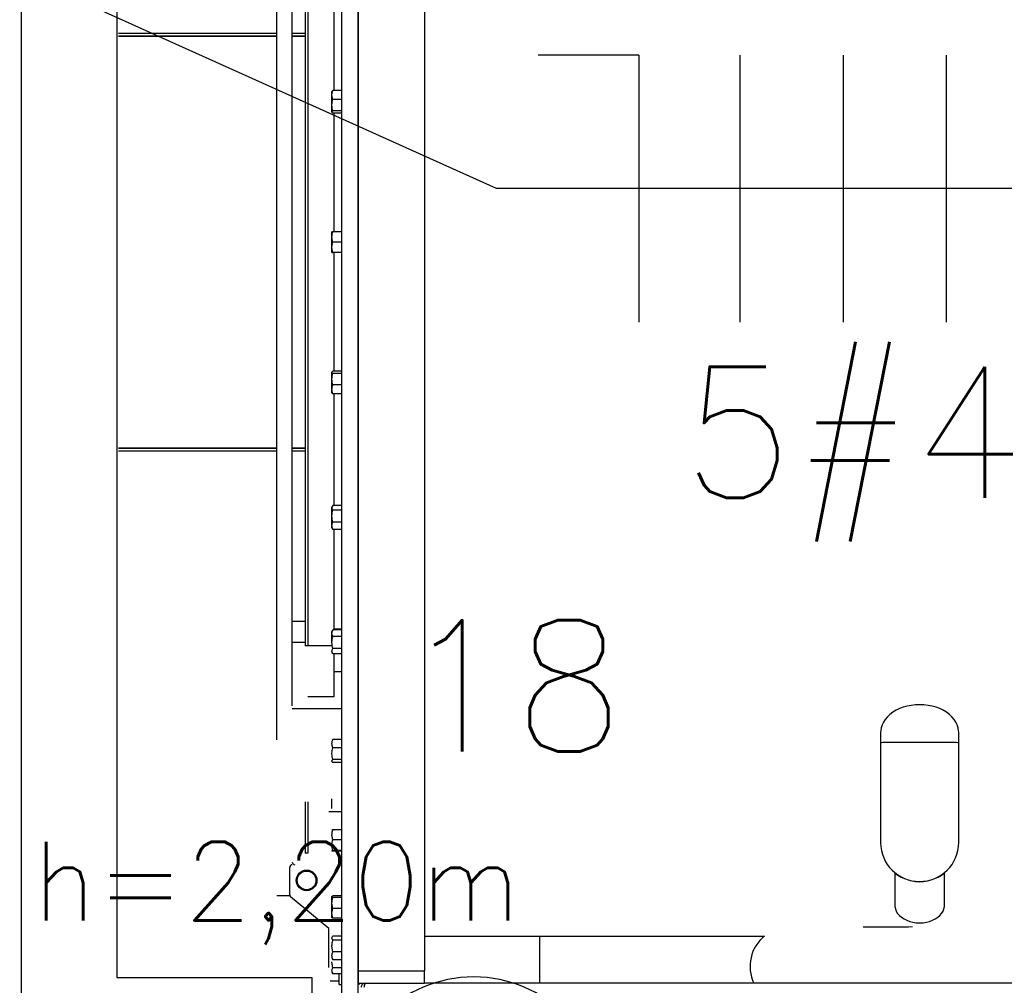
# Model space of a CAD drawing. Extents: x -21.9 to 51.8, y -25 to 17.
# Tile 37 of 53: x 13.8 to 14.5, y -5.6 to -4.9. Entities that reach past the tile are written whole.
import ezdxf
from ezdxf.enums import TextEntityAlignment as Align

# ---------------------------------------------------------------- set-up
doc = ezdxf.new("R2010")
doc.units = 0
doc.header["$MEASUREMENT"] = 0
for name, color, linetype in [('CIRCUITOS', 2, 'Continuous'), ('ILUMINACAO', 1, 'Continuous'), ('LINHA', 40, 'Continuous'), ('PAREDES', 8, 'Continuous'), ('TOMADAS_ENERGIA', 1, 'Continuous'), ('TUB_ELETRICA', 5, 'Continuous')]:
    doc.layers.add(name, color=color, linetype=linetype)
doc.styles.add('ROMANS', font='romans')

# ---------------------------------------------------------------- blocks, each defined once
blk = doc.blocks.new('LS- 19')
for p, q in [((-131.8676, 57.59345), (-131.8676, 58.76537)), ((-131.85499, 57.59345), (-131.85499, 58.76537)), ((-131.85499, 58.73557), (-131.85499, 57.62325)), ((-131.80454, 58.73557), (-131.80454, 57.62325)), ((-131.91726, 57.7996), (-131.91726, 58.54744)), ((-131.90534, 57.82542), (-131.90534, 58.54744)), ((-131.89541, 58.48779), (-131.89541, 57.87143)), ((-131.89342, 58.48779), (-131.89342, 57.87143)), ((-131.89342, 58.48779), (-131.89342, 57.87143)), ((-131.87356, 58.38049), (-131.87356, 58.29524)), ((-132.03807, 58.33881), (-131.91726, 58.33881)), ((-131.90534, 58.33881), (-131.89541, 58.33881)), ((-132.03807, 58.33682), (-131.91726, 58.33682)), ((-131.91726, 58.33633), (-132.03807, 58.33633)), ((-131.90534, 58.33682), (-131.89541, 58.33682)), ((-131.89541, 58.33633), (-131.90534, 58.33633)), ((-131.87496, 58.29466), (-131.87505, 58.2945)), ((-131.87505, 58.29179), (-131.87505, 58.2945)), ((-131.87434, 58.29524), (-131.87494, 58.29465)), ((-131.8676, 58.29524), (-131.87434, 58.29524)), ((-131.87505, 58.284), (-131.87505, 58.29179)), ((-131.8676, 58.28835), (-131.87434, 58.28835)), ((-131.87505, 58.27876), (-131.87505, 58.284)), ((-131.87505, 58.27861), (-131.87505, 58.27876)), ((-131.8676, 58.27966), (-131.87434, 58.27966)), ((-131.87505, 58.27861), (-131.87496, 58.27846)), ((-131.8676, 58.27787), (-131.87434, 58.27787)), ((-131.87356, 58.27787), (-131.87356, 58.18736)), ((-131.87505, 58.18338), (-131.87505, 58.18736)), ((-131.87505, 58.17544), (-131.87505, 58.18338)), ((-131.8676, 58.18736), (-131.87434, 58.18736)), ((-131.87505, 58.17146), (-131.87505, 58.17544)), ((-131.8676, 58.17941), (-131.87434, 58.17941)), ((-131.8676, 58.17146), (-131.87434, 58.17146)), ((-131.87356, 58.17146), (-131.87356, 58.08095)), ((-131.87496, 58.08036), (-131.87505, 58.08021)), ((-131.87505, 58.08006), (-131.87505, 58.08021)), ((-131.87505, 58.07482), (-131.87505, 58.08006)), ((-131.8676, 58.08095), (-131.87434, 58.08095)), ((-131.8676, 58.07916), (-131.87434, 58.07916)), ((-131.87505, 58.06703), (-131.87505, 58.07482)), ((-131.8676, 58.07047), (-131.87434, 58.07047)), ((-131.87505, 58.06432), (-131.87505, 58.06703)), ((-131.87505, 58.06432), (-131.87496, 58.06416)), ((-131.87494, 58.06417), (-131.87434, 58.06358)), ((-131.8676, 58.06358), (-131.87434, 58.06358)), ((-131.87356, 58.06358), (-131.87356, 57.97833)), ((-132.03807, 58.02249), (-131.91726, 58.02249)), ((-131.91726, 58.022), (-132.03807, 58.022)), ((-131.91726, 58.02001), (-132.03807, 58.02001)), ((-131.90534, 58.02249), (-131.89541, 58.02249)), ((-131.89541, 58.022), (-131.90534, 58.022)), ((-131.89541, 58.02001), (-131.90534, 58.02001)), ((-131.8676, 57.97833), (-131.87434, 57.97833)), ((-131.87467, 57.97784), (-131.87505, 57.97718)), ((-131.87505, 57.97658), (-131.87505, 57.97718)), ((-131.87505, 57.97027), (-131.87505, 57.97658)), ((-131.8676, 57.97482), (-131.87434, 57.97482)), ((-131.87505, 57.96293), (-131.87505, 57.97027)), ((-131.8676, 57.96572), (-131.87434, 57.96572)), ((-131.87505, 57.96129), (-131.87505, 57.96293)), ((-131.87505, 57.96129), (-131.87467, 57.96064)), ((-131.8746, 57.96065), (-131.87434, 57.96014)), ((-131.8676, 57.96014), (-131.87434, 57.96014)), ((-131.87356, 57.96014), (-131.87356, 57.88344)), ((-131.89541, 57.88998), (-131.90534, 57.88998)), ((-131.87452, 57.88316), (-131.87505, 57.88223)), ((-131.87505, 57.88089), (-131.87505, 57.88223)), ((-131.87505, 57.87376), (-131.87505, 57.88089)), ((-131.87434, 57.88344), (-131.87449, 57.88314)), ((-131.8676, 57.88344), (-131.87434, 57.88344)), ((-131.87356, 57.88428), (-131.8676, 57.88428)), ((-131.90534, 57.87409), (-131.89541, 57.87409)), ((-131.8676, 57.87834), (-131.87434, 57.87834)), ((-131.89342, 57.87143), (-131.89541, 57.87143)), ((-131.87505, 57.87143), (-131.89342, 57.87143)), ((-131.87505, 57.86634), (-131.87452, 57.86541)), ((-131.8676, 57.86919), (-131.87434, 57.86919)), ((-131.8676, 57.86513), (-131.87434, 57.86513)), ((-131.87356, 57.86513), (-131.87356, 57.83238)), ((-131.87356, 57.85167), (-131.8676, 57.85167)), ((-131.87356, 57.83238), (-131.89342, 57.83238)), ((-131.90534, 57.82344), (-131.8676, 57.82344)), ((-131.45624, 57.80532), (-131.45624, 57.79768)), ((-131.39665, 57.79768), (-131.39665, 57.80532)), ((-131.8676, 57.79992), (-131.87434, 57.79992)), ((-131.45624, 57.79768), (-131.45624, 57.72121)), ((-131.39665, 57.72121), (-131.39665, 57.79768)), ((-131.8676, 57.79343), (-131.87434, 57.79343)), ((-131.8676, 57.78457), (-131.87434, 57.78457)), ((-131.8676, 57.7822), (-131.87434, 57.7822)), ((-131.87505, 57.74798), (-131.87505, 57.75459)), ((-131.89541, 57.75225), (-131.89541, 57.7132)), ((-131.89342, 57.75225), (-131.89342, 57.7132)), ((-131.89342, 57.75225), (-131.89342, 57.7132)), ((-131.87505, 57.74716), (-131.87505, 57.74798)), ((-131.87753, 57.74498), (-131.8676, 57.74498)), ((-131.8676, 57.73098), (-131.87434, 57.73098)), ((-131.8676, 57.72336), (-131.87434, 57.72336)), ((-131.8676, 57.71513), (-131.87434, 57.71513)), ((-131.45624, 57.72121), (-131.45624, 57.72112)), ((-131.39665, 57.72112), (-131.39665, 57.72121)), ((-131.89342, 57.7132), (-131.89541, 57.7132)), ((-131.8676, 57.71453), (-131.87434, 57.71453)), ((-131.90733, 57.68135), (-131.90733, 57.70227)), ((-131.44536, 57.6981), (-131.44536, 57.67328)), ((-131.40753, 57.67328), (-131.40753, 57.6981)), ((-131.9071, 57.68042), (-131.91726, 57.68042)), ((-131.87753, 57.6556), (-131.90661, 57.67983)), ((-131.87489, 57.68011), (-131.87505, 57.67983)), ((-131.87505, 57.6775), (-131.87505, 57.67983)), ((-131.87505, 57.66982), (-131.87505, 57.6775)), ((-131.8676, 57.68048), (-131.87434, 57.68048)), ((-131.8676, 57.67928), (-131.87434, 57.67928)), ((-131.8676, 57.67081), (-131.87434, 57.67081)), ((-131.87505, 57.66421), (-131.87505, 57.66982)), ((-131.87505, 57.66393), (-131.87505, 57.66421)), ((-131.87505, 57.66393), (-131.87489, 57.66365)), ((-131.8676, 57.66353), (-131.87434, 57.66353)), ((-131.87753, 57.6258), (-131.87753, 57.6556)), ((-131.8676, 57.64975), (-131.87434, 57.64975)), ((-131.80454, 57.64986), (-131.54492, 57.64986)), ((-131.71659, 57.64986), (-131.71659, 57.61379)), ((-131.8676, 57.6468), (-131.87434, 57.6468)), ((-131.87478, 57.63236), (-131.87434, 57.63175)), ((-131.8676, 57.6378), (-131.87434, 57.6378)), ((-131.8676, 57.63175), (-131.87434, 57.63175)), ((-131.8676, 57.62561), (-131.87434, 57.62561)), ((-131.87505, 57.62225), (-131.87434, 57.62102)), ((-131.8676, 57.62102), (-131.87434, 57.62102)), ((-131.86959, 57.61282), (-131.86959, 57.62102)), ((-131.85499, 57.62325), (-131.80454, 57.62325)), ((-131.85499, 57.62325), (-131.85499, 57.61379)), ((-131.80454, 57.61379), (-131.80454, 57.62325)), ((-131.86959, 57.6153), (-131.87633, 57.6153)), ((-131.86959, 57.61282), (-131.8676, 57.61282)), ((-131.85499, 57.61379), (-131.80454, 57.61379)), ((-131.85499, 57.61331), (-131.85373, 57.61331)), ((-131.85373, 57.61334), (-131.85373, 57.61379)), ((-131.85373, 57.61331), (-131.85373, 57.61334)), ((-131.84978, 57.61379), (-131.84978, 57.61333)), ((-131.17686, 57.61379), (-131.80454, 57.61379))]:
    blk.add_line(p, q)
blk.add_lwpolyline([(-132.03937, 57.61828), (-131.8904, 57.61828), (-131.8904, 57.28557), (-130.93786, 57.28557), (-130.93786, 59.07325), (-131.8904, 59.07325), (-131.8904, 58.74054), (-132.03937, 58.74054), (-132.03937, 57.61828)])
at = {"flags": 128}
for points in [[(-131.42645, 57.82641), (-131.42967, 57.82628), (-131.43285, 57.82591), (-131.43596, 57.8253), (-131.43896, 57.82446), (-131.44181, 57.82339), (-131.44448, 57.82211), (-131.44694, 57.82063), (-131.44915, 57.81897), (-131.45111, 57.81715), (-131.45277, 57.8152), (-131.45412, 57.81312), (-131.45515, 57.81096), (-131.45585, 57.80873), (-131.4562, 57.80646), (-131.45624, 57.80532)], [(-131.39665, 57.80532), (-131.39669, 57.80646), (-131.39704, 57.80873), (-131.39774, 57.81096), (-131.39877, 57.81312), (-131.40012, 57.8152), (-131.40178, 57.81715), (-131.40374, 57.81897), (-131.40596, 57.82063), (-131.40841, 57.82211), (-131.41108, 57.82339), (-131.41393, 57.82446), (-131.41693, 57.8253), (-131.42004, 57.82591), (-131.42322, 57.82628), (-131.42645, 57.82641)], [(-131.45624, 57.79768), (-131.45607, 57.79768), (-131.45554, 57.79768), (-131.45468, 57.79769), (-131.45349, 57.79769), (-131.45198, 57.79769), (-131.45016, 57.79769), (-131.44808, 57.7977), (-131.44573, 57.7977), (-131.44317, 57.7977), (-131.4404, 57.7977), (-131.43747, 57.7977), (-131.43442, 57.7977), (-131.43127, 57.79771), (-131.42806, 57.79771), (-131.42483, 57.79771), (-131.42163, 57.79771), (-131.41847, 57.7977), (-131.41542, 57.7977), (-131.41249, 57.7977), (-131.40973, 57.7977), (-131.40716, 57.7977), (-131.40481, 57.7977), (-131.40273, 57.79769), (-131.40092, 57.79769), (-131.3994, 57.79769), (-131.39821, 57.79769), (-131.39735, 57.79768), (-131.39683, 57.79768), (-131.39665, 57.79768)], [(-131.44536, 57.67328), (-131.44532, 57.67237), (-131.44497, 57.67056), (-131.44427, 57.6688), (-131.44324, 57.66713), (-131.4419, 57.66557), (-131.44027, 57.66416), (-131.43839, 57.66291), (-131.43628, 57.66186), (-131.43398, 57.66102), (-131.43155, 57.66041), (-131.42902, 57.66004), (-131.42645, 57.65991)], [(-131.42645, 57.65991), (-131.42387, 57.66004), (-131.42134, 57.66041), (-131.41891, 57.66102), (-131.41662, 57.66186), (-131.41451, 57.66291), (-131.41262, 57.66416), (-131.41099, 57.66557), (-131.40965, 57.66713), (-131.40862, 57.6688), (-131.40792, 57.67056), (-131.40757, 57.67237), (-131.40753, 57.67328)], [(-131.43195, 57.65675), (-131.4349, 57.65674), (-131.43999, 57.65674), (-131.44513, 57.65673), (-131.45029, 57.65673), (-131.45546, 57.65672), (-131.4606, 57.65671), (-131.46569, 57.65671), (-131.46965, 57.6567)]]:
    blk.add_lwpolyline(points, dxfattribs=at)
for radius in [0.00788, 0.00714]:
    blk.add_circle((-131.89442, 57.69234), radius)
for centre, radius, start, end in [((-131.90534, 57.70227), 0.00199, 90, 180), ((-131.90336, 57.70625), 0.00199, 180, 270), ((-131.90534, 57.68135), 0.00199, 180, 230.19443), ((-131.52594, 57.62669), 0.02995, 128.92352, 205.51414)]:
    blk.add_arc(centre, radius, start, end)
for centre, major_axis, ratio, start_param, end_param in [((-131.42645, 57.72121), (0.02979, 0), 0.999053, 3.141593, 6.283185), ((-131.42645, 57.72112), (0, -0.02981), 0.999609, 4.712389, 6.283185), ((-131.42645, 57.72112), (0, -0.02981), 0.999609, 0, 1.570796)]:
    blk.add_ellipse(centre, major_axis=major_axis, ratio=ratio, start_param=start_param, end_param=end_param)
for points, knots in [([(-131.87505, 58.29179), (-131.87505, 58.29188), (-131.87504, 58.2925), (-131.87489, 58.29366), (-131.87453, 58.29471), (-131.87434, 58.29524)], [0, 0, 0, 0, 0.070095, 0.530778, 1, 1, 1, 1]), ([(-131.87434, 58.28835), (-131.87454, 58.28891), (-131.87494, 58.29004), (-131.87501, 58.29121), (-131.87505, 58.29179)], [0, 0, 0, 0, 0.495453, 1, 1, 1, 1]), ([(-131.87505, 58.284), (-131.87505, 58.28411), (-131.87504, 58.28488), (-131.87489, 58.28635), (-131.87453, 58.28768), (-131.87434, 58.28835)], [0, 0, 0, 0, 0.07008, 0.530771, 1, 1, 1, 1]), ([(-131.87434, 58.27966), (-131.87454, 58.28036), (-131.87494, 58.28179), (-131.87501, 58.28326), (-131.87505, 58.284)], [0, 0, 0, 0, 0.4954561, 1, 1, 1, 1]), ([(-131.87505, 58.27876), (-131.87504, 58.27884), (-131.875, 58.27915), (-131.87462, 58.27944), (-131.87434, 58.27966)], [0, 0, 0, 0, 0.268644, 1, 1, 1, 1]), ([(-131.87434, 58.27787), (-131.87445, 58.27794), (-131.87486, 58.27824), (-131.87497, 58.27854), (-131.87505, 58.27876)], [0, 0, 0, 0, 0.257557, 1, 1, 1, 1]), ([(-131.87505, 58.18338), (-131.87505, 58.18348), (-131.87504, 58.18419), (-131.87489, 58.18553), (-131.87453, 58.18674), (-131.87434, 58.18736)], [0, 0, 0, 0, 0.070092, 0.53078, 1, 1, 1, 1]), ([(-131.87434, 58.18736), (-131.87462, 58.18736), (-131.875, 58.18736), (-131.87504, 58.18736), (-131.87505, 58.18736)], [0, 0, 0, 0, 0.731368, 1, 1, 1, 1]), ([(-131.87434, 58.17941), (-131.87454, 58.18006), (-131.87494, 58.18136), (-131.87501, 58.1827), (-131.87505, 58.18338)], [0, 0, 0, 0, 0.49547, 1, 1, 1, 1]), ([(-131.87505, 58.17544), (-131.87505, 58.17553), (-131.87504, 58.17624), (-131.87489, 58.17759), (-131.87453, 58.1788), (-131.87434, 58.17941)], [0, 0, 0, 0, 0.070092, 0.53078, 1, 1, 1, 1]), ([(-131.87434, 58.17146), (-131.87454, 58.17211), (-131.87494, 58.17341), (-131.87501, 58.17476), (-131.87505, 58.17544)], [0, 0, 0, 0, 0.4954647, 1, 1, 1, 1]), ([(-131.87505, 58.17146), (-131.87504, 58.17146), (-131.875, 58.17146), (-131.87462, 58.17146), (-131.87434, 58.17146)], [0, 0, 0, 0, 0.268632, 1, 1, 1, 1]), ([(-131.87505, 58.08006), (-131.87497, 58.08028), (-131.87486, 58.08058), (-131.87445, 58.08088), (-131.87434, 58.08095)], [0, 0, 0, 0, 0.742443, 1, 1, 1, 1]), ([(-131.87434, 58.07916), (-131.87462, 58.07938), (-131.875, 58.07967), (-131.87504, 58.07998), (-131.87505, 58.08006)], [0, 0, 0, 0, 0.7313568, 1, 1, 1, 1]), ([(-131.87505, 58.07482), (-131.87505, 58.07492), (-131.87504, 58.0757), (-131.87489, 58.07717), (-131.87453, 58.07849), (-131.87434, 58.07916)], [0, 0, 0, 0, 0.0700841, 0.5307873, 1, 1, 1, 1]), ([(-131.87434, 58.07047), (-131.87454, 58.07118), (-131.87494, 58.0726), (-131.87501, 58.07408), (-131.87505, 58.07482)], [0, 0, 0, 0, 0.495458, 1, 1, 1, 1]), ([(-131.87505, 58.06703), (-131.87505, 58.06711), (-131.87504, 58.06773), (-131.87489, 58.06889), (-131.87453, 58.06994), (-131.87434, 58.07047)], [0, 0, 0, 0, 0.070095, 0.530778, 1, 1, 1, 1]), ([(-131.87434, 58.06358), (-131.87454, 58.06414), (-131.87494, 58.06527), (-131.87501, 58.06644), (-131.87505, 58.06703)], [0, 0, 0, 0, 0.495453, 1, 1, 1, 1]), ([(-131.87505, 57.97658), (-131.87497, 57.97702), (-131.87486, 57.97761), (-131.87445, 57.97818), (-131.87434, 57.97833)], [0, 0, 0, 0, 0.742441, 1, 1, 1, 1]), ([(-131.87434, 57.97482), (-131.87462, 57.97524), (-131.875, 57.97582), (-131.87504, 57.97642), (-131.87505, 57.97658)], [0, 0, 0, 0, 0.731357, 1, 1, 1, 1]), ([(-131.87505, 57.97027), (-131.87505, 57.97038), (-131.87504, 57.9712), (-131.87489, 57.97274), (-131.87453, 57.97412), (-131.87434, 57.97482)], [0, 0, 0, 0, 0.070087, 0.53078, 1, 1, 1, 1]), ([(-131.87434, 57.96572), (-131.87454, 57.96646), (-131.87494, 57.96795), (-131.87501, 57.9695), (-131.87505, 57.97027)], [0, 0, 0, 0, 0.495457, 1, 1, 1, 1]), ([(-131.87505, 57.96293), (-131.87505, 57.963), (-131.87504, 57.9635), (-131.87489, 57.96444), (-131.87453, 57.9653), (-131.87434, 57.96572)], [0, 0, 0, 0, 0.070087, 0.530782, 1, 1, 1, 1]), ([(-131.87434, 57.96014), (-131.87454, 57.96059), (-131.87494, 57.96151), (-131.87501, 57.96245), (-131.87505, 57.96293)], [0, 0, 0, 0, 0.495461, 1, 1, 1, 1]), ([(-131.87505, 57.88089), (-131.87497, 57.88153), (-131.87486, 57.88239), (-131.87445, 57.88322), (-131.87434, 57.88344)], [0, 0, 0, 0, 0.74247, 1, 1, 1, 1]), ([(-131.87434, 57.87834), (-131.87462, 57.87896), (-131.875, 57.8798), (-131.87504, 57.88066), (-131.87505, 57.88089)], [0, 0, 0, 0, 0.7313693, 1, 1, 1, 1]), ([(-131.87505, 57.87376), (-131.87505, 57.87387), (-131.87504, 57.87469), (-131.87489, 57.87624), (-131.87453, 57.87764), (-131.87434, 57.87834)], [0, 0, 0, 0, 0.070079, 0.530771, 1, 1, 1, 1]), ([(-131.87434, 57.86919), (-131.87454, 57.86993), (-131.87494, 57.87143), (-131.87501, 57.87298), (-131.87505, 57.87376)], [0, 0, 0, 0, 0.495467, 1, 1, 1, 1]), ([(-131.87505, 57.86716), (-131.87505, 57.86721), (-131.87504, 57.86757), (-131.87489, 57.86826), (-131.87453, 57.86888), (-131.87434, 57.86919)], [0, 0, 0, 0, 0.0700907, 0.5307796, 1, 1, 1, 1]), ([(-131.87449, 57.86542), (-131.87463, 57.86566), (-131.87496, 57.86622), (-131.87502, 57.86681), (-131.87505, 57.86716)], [0, 0, 0, 0, 0.408271, 1, 1, 1, 1]), ([(-131.87505, 57.79668), (-131.87497, 57.79749), (-131.87486, 57.79859), (-131.87445, 57.79965), (-131.87434, 57.79992)], [0, 0, 0, 0, 0.742458, 1, 1, 1, 1]), ([(-131.87434, 57.79992), (-131.87456, 57.79973), (-131.8748, 57.79952), (-131.87487, 57.7993), (-131.87487, 57.79928)], [0, 0, 0, 0, 0.916219, 1, 1, 1, 1]), ([(-131.87434, 57.79343), (-131.87462, 57.79421), (-131.875, 57.79528), (-131.87504, 57.79638), (-131.87505, 57.79668)], [0, 0, 0, 0, 0.731378, 1, 1, 1, 1]), ([(-131.87505, 57.789), (-131.87505, 57.78911), (-131.87504, 57.7899), (-131.87489, 57.7914), (-131.87453, 57.79275), (-131.87434, 57.79343)], [0, 0, 0, 0, 0.070105, 0.530795, 1, 1, 1, 1]), ([(-131.87434, 57.78457), (-131.87454, 57.78529), (-131.87494, 57.78674), (-131.87501, 57.78824), (-131.87505, 57.789)], [0, 0, 0, 0, 0.495469, 1, 1, 1, 1]), ([(-131.87505, 57.78338), (-131.87505, 57.78341), (-131.87504, 57.78363), (-131.87489, 57.78403), (-131.87453, 57.78439), (-131.87434, 57.78457)], [0, 0, 0, 0, 0.07008, 0.53077, 1, 1, 1, 1]), ([(-131.87434, 57.7822), (-131.87454, 57.78239), (-131.87494, 57.78278), (-131.87501, 57.78318), (-131.87505, 57.78338)], [0, 0, 0, 0, 0.495444, 1, 1, 1, 1]), ([(-131.87505, 57.72717), (-131.87497, 57.72813), (-131.87486, 57.72942), (-131.87445, 57.73066), (-131.87434, 57.73098)], [0, 0, 0, 0, 0.742454, 1, 1, 1, 1]), ([(-131.87434, 57.73098), (-131.87454, 57.73094), (-131.87494, 57.73084), (-131.87501, 57.73074), (-131.87505, 57.73068)], [0, 0, 0, 0, 0.495469, 1, 1, 1, 1]), ([(-131.87434, 57.72336), (-131.87462, 57.72428), (-131.875, 57.72553), (-131.87504, 57.72682), (-131.87505, 57.72717)], [0, 0, 0, 0, 0.731364, 1, 1, 1, 1]), ([(-131.87505, 57.71924), (-131.87505, 57.71934), (-131.87504, 57.72008), (-131.87489, 57.72147), (-131.87453, 57.72272), (-131.87434, 57.72336)], [0, 0, 0, 0, 0.07008, 0.530785, 1, 1, 1, 1]), ([(-131.87434, 57.71513), (-131.87454, 57.7158), (-131.87494, 57.71715), (-131.87501, 57.71854), (-131.87505, 57.71924)], [0, 0, 0, 0, 0.495459, 1, 1, 1, 1]), ([(-131.87505, 57.71483), (-131.87505, 57.71484), (-131.87504, 57.71489), (-131.87489, 57.71499), (-131.87453, 57.71508), (-131.87434, 57.71513)], [0, 0, 0, 0, 0.070083, 0.530784, 1, 1, 1, 1]), ([(-131.87434, 57.71453), (-131.87454, 57.71458), (-131.87494, 57.71468), (-131.87501, 57.71478), (-131.87505, 57.71483)], [0, 0, 0, 0, 0.495456, 1, 1, 1, 1]), ([(-131.87505, 57.67988), (-131.87505, 57.6799), (-131.87504, 57.68), (-131.87489, 57.68021), (-131.87453, 57.68039), (-131.87434, 57.68048)], [0, 0, 0, 0, 0.070099, 0.530785, 1, 1, 1, 1]), ([(-131.87434, 57.67928), (-131.87454, 57.67938), (-131.87494, 57.67958), (-131.87501, 57.67978), (-131.87505, 57.67988)], [0, 0, 0, 0, 0.495466, 1, 1, 1, 1]), ([(-131.87505, 57.67504), (-131.87497, 57.67611), (-131.87486, 57.67755), (-131.87445, 57.67893), (-131.87434, 57.67928)], [0, 0, 0, 0, 0.742438, 1, 1, 1, 1]), ([(-131.87434, 57.67081), (-131.87462, 57.67183), (-131.875, 57.67322), (-131.87504, 57.67466), (-131.87505, 57.67504)], [0, 0, 0, 0, 0.731355, 1, 1, 1, 1]), ([(-131.87505, 57.66717), (-131.87505, 57.66725), (-131.87504, 57.66791), (-131.87489, 57.66914), (-131.87453, 57.67025), (-131.87434, 57.67081)], [0, 0, 0, 0, 0.070087, 0.530778, 1, 1, 1, 1]), ([(-131.87434, 57.66353), (-131.87454, 57.66412), (-131.87494, 57.66531), (-131.87501, 57.66655), (-131.87505, 57.66717)], [0, 0, 0, 0, 0.495461, 1, 1, 1, 1]), ([(-131.87505, 57.66413), (-131.87505, 57.66411), (-131.87504, 57.66401), (-131.87489, 57.6638), (-131.87453, 57.66362), (-131.87434, 57.66353)], [0, 0, 0, 0, 0.070072, 0.530773, 1, 1, 1, 1]), ([(-131.87505, 57.64827), (-131.87505, 57.64831), (-131.87504, 57.64857), (-131.87489, 57.64907), (-131.87453, 57.64952), (-131.87434, 57.64975)], [0, 0, 0, 0, 0.0700841, 0.5307873, 1, 1, 1, 1]), ([(-131.87434, 57.6468), (-131.87454, 57.64704), (-131.87494, 57.64752), (-131.87501, 57.64802), (-131.87505, 57.64827)], [0, 0, 0, 0, 0.495458, 1, 1, 1, 1]), ([(-131.87505, 57.6423), (-131.87497, 57.64343), (-131.87486, 57.64496), (-131.87445, 57.64642), (-131.87434, 57.6468)], [0, 0, 0, 0, 0.742468, 1, 1, 1, 1]), ([(-131.87434, 57.6378), (-131.87462, 57.63889), (-131.875, 57.64037), (-131.87504, 57.64189), (-131.87505, 57.6423)], [0, 0, 0, 0, 0.731375, 1, 1, 1, 1]), ([(-131.87505, 57.63478), (-131.87505, 57.63485), (-131.87504, 57.63539), (-131.87489, 57.63642), (-131.87453, 57.63734), (-131.87434, 57.6378)], [0, 0, 0, 0, 0.070103, 0.530782, 1, 1, 1, 1]), ([(-131.87434, 57.63175), (-131.87454, 57.63224), (-131.87494, 57.63324), (-131.87501, 57.63426), (-131.87505, 57.63478)], [0, 0, 0, 0, 0.495462, 1, 1, 1, 1]), ([(-131.87434, 57.62561), (-131.87462, 57.62672), (-131.875, 57.62823), (-131.87504, 57.62978), (-131.87505, 57.6302)], [0, 0, 0, 0, 0.731368, 1, 1, 1, 1]), ([(-131.87505, 57.62332), (-131.87505, 57.62337), (-131.87504, 57.62378), (-131.87489, 57.62456), (-131.87453, 57.62526), (-131.87434, 57.62561)], [0, 0, 0, 0, 0.070092, 0.530775, 1, 1, 1, 1]), ([(-131.87434, 57.62102), (-131.87454, 57.6214), (-131.87494, 57.62215), (-131.87501, 57.62292), (-131.87505, 57.62332)], [0, 0, 0, 0, 0.495459, 1, 1, 1, 1]), ([(-131.84978, 57.61379), (-131.85011, 57.61375), (-131.85078, 57.61369), (-131.85169, 57.61317), (-131.85237, 57.61239), (-131.85271, 57.61155), (-131.85274, 57.61101), (-131.85276, 57.61081)], [0, 0, 0, 0, 0.213101, 0.432585, 0.652076, 0.871551, 1, 1, 1, 1]), ([(-131.85042, 57.61081), (-131.85035, 57.61114), (-131.8502, 57.61181), (-131.84999, 57.61272), (-131.84977, 57.6134), (-131.84958, 57.61374), (-131.84947, 57.61377), (-131.84942, 57.61379)], [0, 0, 0, 0, 0.213126, 0.432595, 0.65208, 0.871579, 1, 1, 1, 1])]:
    blk.add_open_spline(points, degree=3, knots=knots)
blk = doc.blocks.new('TE3ALT07')
blk.add_hatch(color=256).paths.add_polyline_path([(-1.133, 2.789), (1.133, 2.789), (0.353, 4.139, 0.624289), (-0.353, 4.139)])
for p, q in [((-1.617, 1.949), (-0.353, 4.139)), ((0.353, 4.139), (1.631, 1.925)), ((-1.133, 2.789), (1.133, 2.789)), ((-1.297, 1.32), (1.28, 1.32)), ((0, 0), (0, 1.32))]:
    blk.add_line(p, q)
blk.add_circle((0.002, 2.451), 1.98)
for centre, start, end in [((0, 3.967), 26.0479, 153.9521), ((-1.302, 1.713), 143.1332, 270.777), ((1.3, 1.713), 267.1811, 32.5689)]:
    blk.add_arc(centre, 0.393, start, end)
at = {"style": 'ROMANS', "flags": 8}
for tag, p in [('020', (-5.059, 1.95)), ('001', (3.972, 2.024))]:
    blk.add_attdef(tag, text='', height=1.6, dxfattribs=at).set_placement(p, align=Align.MIDDLE_CENTER)

msp = doc.modelspace()

# ---------------------------------------------------------------- linework, layer by layer
at = {"layer": 'CIRCUITOS'}
for p, q in [((14.24859, -4.8908), (14.17164, -4.8908)), ((14.24859, -4.8908), (14.24859, -5.09446)), ((14.32554, -4.8908), (14.32554, -5.09446)), ((14.40441, -4.8908), (14.40441, -5.09446)), ((14.48328, -4.8908), (14.48328, -5.09446))]:
    msp.add_line(p, q, dxfattribs=at)
at = {"layer": 'LINHA'}
for p, q in [((14.1398, -4.99263), (13.77737, -4.82917)), ((14.72434, -4.99263), (14.1398, -4.99263))]:
    msp.add_line(p, q, dxfattribs=at)
at = {"layer": 'TUB_ELETRICA'}
msp.add_lwpolyline([(13.77737, -5.98492), (13.77737, -4.24612, -0.299429), (14, -3.83842, 1.602721)], format="xyb", dxfattribs=at)

# ---------------------------------------------------------------- block references
at = {"layer": 'PAREDES', "lineweight": -3}
msp.add_blockref('LS- 19', (145.88937, -63.21291), dxfattribs=at)
at = {"layer": 'TOMADAS_ENERGIA'}
ref = msp.add_blockref('TE3ALT07', (14, -5.69341), dxfattribs=dict(at, xscale=-0.04999999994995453, yscale=0.04999999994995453, zscale=0.04999999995, rotation=270.0000000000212))
ref.add_attrib('001', '18', dxfattribs={"layer": '0', "height": 0.1, "style": 'ROMANS', "flags": 8}).set_placement((14.15239, -5.37211), align=Align.MIDDLE_CENTER)

# ---------------------------------------------------------------- texts
at = {"layer": 'CIRCUITOS', "style": 'ROMANS'}
msp.add_text('5#4', height=0.1, dxfattribs=at).set_placement((14.41192, -5.22859), align=Align.CENTER)
at = {"layer": 'ILUMINACAO', "style": 'ROMANS'}
msp.add_text('h=2,20m', height=0.06, dxfattribs=at).set_placement((13.78595, -5.49111), align=Align.TOP_LEFT)

doc.saveas('drawing.dxf')
